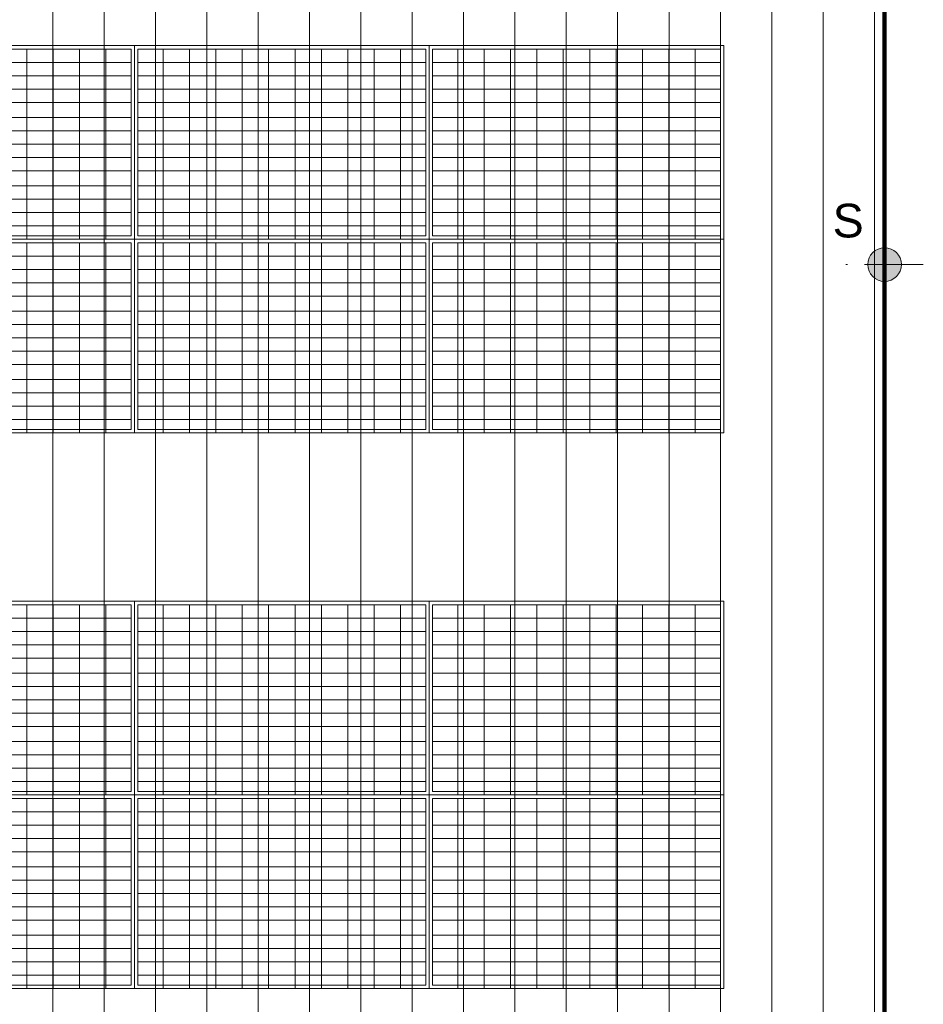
# Model space of a CAD drawing. Header units: metres. Extents: x 1308.3 to 1399.2, y -42.5 to -7.5.
# Tile 13 of 22: x 1354.9 to 1360.2, y -27.4 to -21.5. Entities that reach past the tile are written whole.
import ezdxf

# ---------------------------------------------------------------- set-up
doc = ezdxf.new("R2010")
doc.units = ezdxf.units.M
doc.linetypes.add('AUSGEZOGEN', pattern=[0])
doc.linetypes.add('STRICHPUNKT2_S5', pattern=[0.5, 0.35, -0.05, 0.05, -0.05])
for name, color, linetype, lineweight in [('XR$4$Ansicht', 1, 'AUSGEZOGEN', 50), ('XR$5$Allgemein', 4, 'AUSGEZOGEN', 13), ('XR$5$Dach', 3, 'AUSGEZOGEN', 18), ('XR$6$Text 1_10', 4, 'AUSGEZOGEN', 13), ('XR$6$Unterzug', 3, 'STRICHPUNKT2_S5', 18)]:
    doc.layers.add(name, color=color, linetype=linetype, lineweight=lineweight)
doc.styles.add('ARIAL', font='arial.ttf')

# ---------------------------------------------------------------- blocks, each defined once
blk = doc.blocks.new('COMPLEXOBJECT_58')
at = {"layer": 'XR$5$Allgemein', "color": 52, "linetype": 'AUSGEZOGEN', "lineweight": 13, "transparency": 33554687}
for p, q in [((1353.8186, -21.6896), (1353.8186, -22.0953)), ((1355.5286, -21.6896), (1353.8186, -21.6896)), ((1353.9689, -21.6896), (1353.9689, -22.0953)), ((1354.1255, -21.6896), (1354.1255, -22.0953)), ((1354.2821, -21.6896), (1354.2821, -22.0953)), ((1354.4387, -21.6896), (1354.4387, -22.0953)), ((1354.5953, -21.6896), (1354.5953, -22.0953)), ((1354.7519, -21.6896), (1354.7519, -22.0953)), ((1354.9085, -21.6896), (1354.9085, -22.0953)), ((1355.0651, -21.6896), (1355.0651, -22.0953)), ((1355.2217, -21.6896), (1355.2217, -22.0953)), ((1355.3783, -21.6896), (1355.3783, -22.0953)), ((1355.5286, -21.6896), (1355.5286, -22.0953)), ((1355.5286, -21.769), (1353.8186, -21.769)), ((1355.5286, -21.8485), (1353.8186, -21.8485)), ((1355.5286, -21.9279), (1353.8186, -21.9279)), ((1355.5286, -22.0074), (1353.8186, -22.0074)), ((1355.5286, -22.0953), (1353.8186, -22.0953)), ((1353.8186, -22.0953), (1353.8186, -22.501)), ((1355.5286, -22.0953), (1353.8186, -22.0953)), ((1353.9689, -22.0953), (1353.9689, -22.501)), ((1354.1255, -22.0953), (1354.1255, -22.501)), ((1354.2821, -22.0953), (1354.2821, -22.501)), ((1354.4387, -22.0953), (1354.4387, -22.501)), ((1354.5953, -22.0953), (1354.5953, -22.501)), ((1354.7519, -22.0953), (1354.7519, -22.501)), ((1354.9085, -22.0953), (1354.9085, -22.501)), ((1355.0651, -22.0953), (1355.0651, -22.501)), ((1355.2217, -22.0953), (1355.2217, -22.501)), ((1355.3783, -22.0953), (1355.3783, -22.501)), ((1355.5286, -22.0953), (1355.5286, -22.501)), ((1355.5286, -22.1748), (1353.8186, -22.1748)), ((1355.5286, -22.2542), (1353.8186, -22.2542)), ((1355.5286, -22.3337), (1353.8186, -22.3337)), ((1355.5286, -22.4131), (1353.8186, -22.4131)), ((1355.5286, -22.501), (1353.8186, -22.501)), ((1355.5286, -22.501), (1353.8186, -22.501)), ((1353.8186, -22.501), (1353.8186, -22.7989)), ((1353.9689, -22.501), (1353.9689, -22.8189)), ((1354.1255, -22.501), (1354.1255, -22.8189)), ((1354.2821, -22.501), (1354.2821, -22.8189)), ((1354.4387, -22.501), (1354.4387, -22.8189)), ((1354.5953, -22.501), (1354.5953, -22.8189)), ((1354.7519, -22.501), (1354.7519, -22.8189)), ((1354.9085, -22.501), (1354.9085, -22.8189)), ((1355.0651, -22.501), (1355.0651, -22.8189)), ((1355.2217, -22.501), (1355.2217, -22.8189)), ((1355.3783, -22.501), (1355.3783, -22.8189)), ((1355.5286, -22.501), (1355.5286, -22.7989)), ((1355.5286, -22.5805), (1353.8186, -22.5805)), ((1355.5286, -22.66), (1353.8186, -22.66)), ((1355.5286, -22.7394), (1353.8186, -22.7394)), ((1355.5286, -22.7989), (1353.8186, -22.7989))]:
    blk.add_line(p, q, dxfattribs=at)
at = {"layer": 'XR$5$Dach', "color": 4, "linetype": 'AUSGEZOGEN', "lineweight": 13, "transparency": 33554687}
blk.add_lwpolyline([(1353.7986, -21.6689), (1355.5486, -21.6689), (1355.5486, -22.8189), (1353.7986, -22.8189), (1353.7986, -21.6689)], close=True, dxfattribs=at)
blk = doc.blocks.new('COMPLEXOBJECT_60')
at = {"layer": 'XR$5$Allgemein', "color": 52, "linetype": 'AUSGEZOGEN', "lineweight": 13, "transparency": 33554687}
for p, q in [((1353.8186, -22.8396), (1353.8186, -23.2453)), ((1355.5286, -22.8396), (1353.8186, -22.8396)), ((1353.9689, -22.8396), (1353.9689, -23.2453)), ((1354.1255, -22.8396), (1354.1255, -23.2453)), ((1354.2821, -22.8396), (1354.2821, -23.2453)), ((1354.4387, -22.8396), (1354.4387, -23.2453)), ((1354.5953, -22.8396), (1354.5953, -23.2453)), ((1354.7519, -22.8396), (1354.7519, -23.2453)), ((1354.9085, -22.8396), (1354.9085, -23.2453)), ((1355.0651, -22.8396), (1355.0651, -23.2453)), ((1355.2217, -22.8396), (1355.2217, -23.2453)), ((1355.3783, -22.8396), (1355.3783, -23.2453)), ((1355.5286, -22.8396), (1355.5286, -23.2453)), ((1355.5286, -22.919), (1353.8186, -22.919)), ((1355.5286, -22.9985), (1353.8186, -22.9985)), ((1355.5286, -23.0779), (1353.8186, -23.0779)), ((1355.5286, -23.1574), (1353.8186, -23.1574)), ((1355.5286, -23.2453), (1353.8186, -23.2453)), ((1353.8186, -23.2453), (1353.8186, -23.651)), ((1355.5286, -23.2453), (1353.8186, -23.2453)), ((1353.9689, -23.2453), (1353.9689, -23.651)), ((1354.1255, -23.2453), (1354.1255, -23.651)), ((1354.2821, -23.2453), (1354.2821, -23.651)), ((1354.4387, -23.2453), (1354.4387, -23.651)), ((1354.5953, -23.2453), (1354.5953, -23.651)), ((1354.7519, -23.2453), (1354.7519, -23.651)), ((1354.9085, -23.2453), (1354.9085, -23.651)), ((1355.0651, -23.2453), (1355.0651, -23.651)), ((1355.2217, -23.2453), (1355.2217, -23.651)), ((1355.3783, -23.2453), (1355.3783, -23.651)), ((1355.5286, -23.2453), (1355.5286, -23.651)), ((1355.5286, -23.3248), (1353.8186, -23.3248)), ((1355.5286, -23.4042), (1353.8186, -23.4042)), ((1355.5286, -23.4837), (1353.8186, -23.4837)), ((1355.5286, -23.5631), (1353.8186, -23.5631)), ((1355.5286, -23.651), (1353.8186, -23.651)), ((1355.5286, -23.651), (1353.8186, -23.651)), ((1353.8186, -23.651), (1353.8186, -23.9489)), ((1353.9689, -23.651), (1353.9689, -23.9689)), ((1354.1255, -23.651), (1354.1255, -23.9689)), ((1354.2821, -23.651), (1354.2821, -23.9689)), ((1354.4387, -23.651), (1354.4387, -23.9689)), ((1354.5953, -23.651), (1354.5953, -23.9689)), ((1354.7519, -23.651), (1354.7519, -23.9689)), ((1354.9085, -23.651), (1354.9085, -23.9689)), ((1355.0651, -23.651), (1355.0651, -23.9689)), ((1355.2217, -23.651), (1355.2217, -23.9689)), ((1355.3783, -23.651), (1355.3783, -23.9689)), ((1355.5286, -23.651), (1355.5286, -23.9489)), ((1355.5286, -23.7305), (1353.8186, -23.7305)), ((1355.5286, -23.81), (1353.8186, -23.81)), ((1355.5286, -23.8894), (1353.8186, -23.8894)), ((1355.5286, -23.9489), (1353.8186, -23.9489))]:
    blk.add_line(p, q, dxfattribs=at)
at = {"layer": 'XR$5$Dach', "color": 4, "linetype": 'AUSGEZOGEN', "lineweight": 13, "transparency": 33554687}
blk.add_lwpolyline([(1353.7986, -22.8189), (1355.5486, -22.8189), (1355.5486, -23.9689), (1353.7986, -23.9689), (1353.7986, -22.8189)], close=True, dxfattribs=at)
blk = doc.blocks.new('COMPLEXOBJECT_61')
at = {"layer": 'XR$5$Allgemein', "color": 52, "linetype": 'AUSGEZOGEN', "lineweight": 13, "transparency": 33554687}
for p, q in [((1355.5686, -21.6896), (1355.5686, -22.0953)), ((1357.2786, -21.6896), (1355.5686, -21.6896)), ((1355.7189, -21.6896), (1355.7189, -22.0953)), ((1355.8755, -21.6896), (1355.8755, -22.0953)), ((1356.0321, -21.6896), (1356.0321, -22.0953)), ((1356.1887, -21.6896), (1356.1887, -22.0953)), ((1356.3453, -21.6896), (1356.3453, -22.0953)), ((1356.5019, -21.6896), (1356.5019, -22.0953)), ((1356.6585, -21.6896), (1356.6585, -22.0953)), ((1356.8151, -21.6896), (1356.8151, -22.0953)), ((1356.9717, -21.6896), (1356.9717, -22.0953)), ((1357.1283, -21.6896), (1357.1283, -22.0953)), ((1357.2786, -21.6896), (1357.2786, -22.0953)), ((1357.2786, -21.769), (1355.5686, -21.769)), ((1357.2786, -21.8485), (1355.5686, -21.8485)), ((1357.2786, -21.9279), (1355.5686, -21.9279)), ((1357.2786, -22.0074), (1355.5686, -22.0074)), ((1357.2786, -22.0953), (1355.5686, -22.0953)), ((1355.5686, -22.0953), (1355.5686, -22.501)), ((1357.2786, -22.0953), (1355.5686, -22.0953)), ((1355.7189, -22.0953), (1355.7189, -22.501)), ((1355.8755, -22.0953), (1355.8755, -22.501)), ((1356.0321, -22.0953), (1356.0321, -22.501)), ((1356.1887, -22.0953), (1356.1887, -22.501)), ((1356.3453, -22.0953), (1356.3453, -22.501)), ((1356.5019, -22.0953), (1356.5019, -22.501)), ((1356.6585, -22.0953), (1356.6585, -22.501)), ((1356.8151, -22.0953), (1356.8151, -22.501)), ((1356.9717, -22.0953), (1356.9717, -22.501)), ((1357.1283, -22.0953), (1357.1283, -22.501)), ((1357.2786, -22.0953), (1357.2786, -22.501)), ((1357.2786, -22.1748), (1355.5686, -22.1748)), ((1357.2786, -22.2542), (1355.5686, -22.2542)), ((1357.2786, -22.3337), (1355.5686, -22.3337)), ((1357.2786, -22.4131), (1355.5686, -22.4131)), ((1357.2786, -22.501), (1355.5686, -22.501)), ((1357.2786, -22.501), (1355.5686, -22.501)), ((1355.5686, -22.501), (1355.5686, -22.7989)), ((1355.7189, -22.501), (1355.7189, -22.8189)), ((1355.8755, -22.501), (1355.8755, -22.8189)), ((1356.0321, -22.501), (1356.0321, -22.8189)), ((1356.1887, -22.501), (1356.1887, -22.8189)), ((1356.3453, -22.501), (1356.3453, -22.8189)), ((1356.5019, -22.501), (1356.5019, -22.8189)), ((1356.6585, -22.501), (1356.6585, -22.8189)), ((1356.8151, -22.501), (1356.8151, -22.8189)), ((1356.9717, -22.501), (1356.9717, -22.8189)), ((1357.1283, -22.501), (1357.1283, -22.8189)), ((1357.2786, -22.501), (1357.2786, -22.7989)), ((1357.2786, -22.5805), (1355.5686, -22.5805)), ((1357.2786, -22.66), (1355.5686, -22.66)), ((1357.2786, -22.7394), (1355.5686, -22.7394)), ((1357.2786, -22.7989), (1355.5686, -22.7989))]:
    blk.add_line(p, q, dxfattribs=at)
at = {"layer": 'XR$5$Dach', "color": 4, "linetype": 'AUSGEZOGEN', "lineweight": 13, "transparency": 33554687}
blk.add_lwpolyline([(1355.5486, -21.6689), (1357.2986, -21.6689), (1357.2986, -22.8189), (1355.5486, -22.8189), (1355.5486, -21.6689)], close=True, dxfattribs=at)
blk = doc.blocks.new('COMPLEXOBJECT_62')
at = {"layer": 'XR$5$Allgemein', "color": 52, "linetype": 'AUSGEZOGEN', "lineweight": 13, "transparency": 33554687}
for p, q in [((1355.5686, -22.8396), (1355.5686, -23.2453)), ((1357.2786, -22.8396), (1355.5686, -22.8396)), ((1355.7189, -22.8396), (1355.7189, -23.2453)), ((1355.8755, -22.8396), (1355.8755, -23.2453)), ((1356.0321, -22.8396), (1356.0321, -23.2453)), ((1356.1887, -22.8396), (1356.1887, -23.2453)), ((1356.3453, -22.8396), (1356.3453, -23.2453)), ((1356.5019, -22.8396), (1356.5019, -23.2453)), ((1356.6585, -22.8396), (1356.6585, -23.2453)), ((1356.8151, -22.8396), (1356.8151, -23.2453)), ((1356.9717, -22.8396), (1356.9717, -23.2453)), ((1357.1283, -22.8396), (1357.1283, -23.2453)), ((1357.2786, -22.8396), (1357.2786, -23.2453)), ((1357.2786, -22.919), (1355.5686, -22.919)), ((1357.2786, -22.9985), (1355.5686, -22.9985)), ((1357.2786, -23.0779), (1355.5686, -23.0779)), ((1357.2786, -23.1574), (1355.5686, -23.1574)), ((1357.2786, -23.2453), (1355.5686, -23.2453)), ((1355.5686, -23.2453), (1355.5686, -23.651)), ((1357.2786, -23.2453), (1355.5686, -23.2453)), ((1355.7189, -23.2453), (1355.7189, -23.651)), ((1355.8755, -23.2453), (1355.8755, -23.651)), ((1356.0321, -23.2453), (1356.0321, -23.651)), ((1356.1887, -23.2453), (1356.1887, -23.651)), ((1356.3453, -23.2453), (1356.3453, -23.651)), ((1356.5019, -23.2453), (1356.5019, -23.651)), ((1356.6585, -23.2453), (1356.6585, -23.651)), ((1356.8151, -23.2453), (1356.8151, -23.651)), ((1356.9717, -23.2453), (1356.9717, -23.651)), ((1357.1283, -23.2453), (1357.1283, -23.651)), ((1357.2786, -23.2453), (1357.2786, -23.651)), ((1357.2786, -23.3248), (1355.5686, -23.3248)), ((1357.2786, -23.4042), (1355.5686, -23.4042)), ((1357.2786, -23.4837), (1355.5686, -23.4837)), ((1357.2786, -23.5631), (1355.5686, -23.5631)), ((1357.2786, -23.651), (1355.5686, -23.651)), ((1357.2786, -23.651), (1355.5686, -23.651)), ((1355.5686, -23.651), (1355.5686, -23.9489)), ((1355.7189, -23.651), (1355.7189, -23.9689)), ((1355.8755, -23.651), (1355.8755, -23.9689)), ((1356.0321, -23.651), (1356.0321, -23.9689)), ((1356.1887, -23.651), (1356.1887, -23.9689)), ((1356.3453, -23.651), (1356.3453, -23.9689)), ((1356.5019, -23.651), (1356.5019, -23.9689)), ((1356.6585, -23.651), (1356.6585, -23.9689)), ((1356.8151, -23.651), (1356.8151, -23.9689)), ((1356.9717, -23.651), (1356.9717, -23.9689)), ((1357.1283, -23.651), (1357.1283, -23.9689)), ((1357.2786, -23.651), (1357.2786, -23.9489)), ((1357.2786, -23.7305), (1355.5686, -23.7305)), ((1357.2786, -23.81), (1355.5686, -23.81)), ((1357.2786, -23.8894), (1355.5686, -23.8894)), ((1357.2786, -23.9489), (1355.5686, -23.9489))]:
    blk.add_line(p, q, dxfattribs=at)
at = {"layer": 'XR$5$Dach', "color": 4, "linetype": 'AUSGEZOGEN', "lineweight": 13, "transparency": 33554687}
blk.add_lwpolyline([(1355.5486, -22.8189), (1357.2986, -22.8189), (1357.2986, -23.9689), (1355.5486, -23.9689), (1355.5486, -22.8189)], close=True, dxfattribs=at)
blk = doc.blocks.new('COMPLEXOBJECT_63')
at = {"layer": 'XR$5$Allgemein', "color": 52, "linetype": 'AUSGEZOGEN', "lineweight": 13, "transparency": 33554687}
for p, q in [((1357.3186, -22.8396), (1357.3186, -23.2453)), ((1359.0286, -22.8396), (1357.3186, -22.8396)), ((1357.4689, -22.8396), (1357.4689, -23.2453)), ((1357.6255, -22.8396), (1357.6255, -23.2453)), ((1357.7821, -22.8396), (1357.7821, -23.2453)), ((1357.9387, -22.8396), (1357.9387, -23.2453)), ((1358.0953, -22.8396), (1358.0953, -23.2453)), ((1358.2519, -22.8396), (1358.2519, -23.2453)), ((1358.4085, -22.8396), (1358.4085, -23.2453)), ((1358.5651, -22.8396), (1358.5651, -23.2453)), ((1358.7217, -22.8396), (1358.7217, -23.2453)), ((1358.8783, -22.8396), (1358.8783, -23.2453)), ((1359.0286, -22.8396), (1359.0286, -23.2453)), ((1359.0286, -22.919), (1357.3186, -22.919)), ((1359.0286, -22.9985), (1357.3186, -22.9985)), ((1359.0286, -23.0779), (1357.3186, -23.0779)), ((1359.0286, -23.1574), (1357.3186, -23.1574)), ((1359.0286, -23.2453), (1357.3186, -23.2453)), ((1357.3186, -23.2453), (1357.3186, -23.651)), ((1359.0286, -23.2453), (1357.3186, -23.2453)), ((1357.4689, -23.2453), (1357.4689, -23.651)), ((1357.6255, -23.2453), (1357.6255, -23.651)), ((1357.7821, -23.2453), (1357.7821, -23.651)), ((1357.9387, -23.2453), (1357.9387, -23.651)), ((1358.0953, -23.2453), (1358.0953, -23.651)), ((1358.2519, -23.2453), (1358.2519, -23.651)), ((1358.4085, -23.2453), (1358.4085, -23.651)), ((1358.5651, -23.2453), (1358.5651, -23.651)), ((1358.7217, -23.2453), (1358.7217, -23.651)), ((1358.8783, -23.2453), (1358.8783, -23.651)), ((1359.0286, -23.2453), (1359.0286, -23.651)), ((1359.0286, -23.3248), (1357.3186, -23.3248)), ((1359.0286, -23.4042), (1357.3186, -23.4042)), ((1359.0286, -23.4837), (1357.3186, -23.4837)), ((1359.0286, -23.5631), (1357.3186, -23.5631)), ((1359.0286, -23.651), (1357.3186, -23.651)), ((1359.0286, -23.651), (1357.3186, -23.651)), ((1357.3186, -23.651), (1357.3186, -23.9489)), ((1357.4689, -23.651), (1357.4689, -23.9689)), ((1357.6255, -23.651), (1357.6255, -23.9689)), ((1357.7821, -23.651), (1357.7821, -23.9689)), ((1357.9387, -23.651), (1357.9387, -23.9689)), ((1358.0953, -23.651), (1358.0953, -23.9689)), ((1358.2519, -23.651), (1358.2519, -23.9689)), ((1358.4085, -23.651), (1358.4085, -23.9689)), ((1358.5651, -23.651), (1358.5651, -23.9689)), ((1358.7217, -23.651), (1358.7217, -23.9689)), ((1358.8783, -23.651), (1358.8783, -23.9689)), ((1359.0286, -23.651), (1359.0286, -23.9489)), ((1359.0286, -23.7305), (1357.3186, -23.7305)), ((1359.0286, -23.81), (1357.3186, -23.81)), ((1359.0286, -23.8894), (1357.3186, -23.8894)), ((1359.0286, -23.9489), (1357.3186, -23.9489))]:
    blk.add_line(p, q, dxfattribs=at)
at = {"layer": 'XR$5$Dach', "color": 4, "linetype": 'AUSGEZOGEN', "lineweight": 13, "transparency": 33554687}
blk.add_lwpolyline([(1357.2986, -22.8189), (1359.0486, -22.8189), (1359.0486, -23.9689), (1357.2986, -23.9689), (1357.2986, -22.8189)], close=True, dxfattribs=at)
blk = doc.blocks.new('COMPLEXOBJECT_64')
at = {"layer": 'XR$5$Allgemein', "color": 52, "linetype": 'AUSGEZOGEN', "lineweight": 13, "transparency": 33554687}
for p, q in [((1357.3186, -21.6896), (1357.3186, -22.0953)), ((1359.0286, -21.6896), (1357.3186, -21.6896)), ((1357.4689, -21.6896), (1357.4689, -22.0953)), ((1357.6255, -21.6896), (1357.6255, -22.0953)), ((1357.7821, -21.6896), (1357.7821, -22.0953)), ((1357.9387, -21.6896), (1357.9387, -22.0953)), ((1358.0953, -21.6896), (1358.0953, -22.0953)), ((1358.2519, -21.6896), (1358.2519, -22.0953)), ((1358.4085, -21.6896), (1358.4085, -22.0953)), ((1358.5651, -21.6896), (1358.5651, -22.0953)), ((1358.7217, -21.6896), (1358.7217, -22.0953)), ((1358.8783, -21.6896), (1358.8783, -22.0953)), ((1359.0286, -21.6896), (1359.0286, -22.0953)), ((1359.0286, -21.769), (1357.3186, -21.769)), ((1359.0286, -21.8485), (1357.3186, -21.8485)), ((1359.0286, -21.9279), (1357.3186, -21.9279)), ((1359.0286, -22.0074), (1357.3186, -22.0074)), ((1359.0286, -22.0953), (1357.3186, -22.0953)), ((1357.3186, -22.0953), (1357.3186, -22.501)), ((1359.0286, -22.0953), (1357.3186, -22.0953)), ((1357.4689, -22.0953), (1357.4689, -22.501)), ((1357.6255, -22.0953), (1357.6255, -22.501)), ((1357.7821, -22.0953), (1357.7821, -22.501)), ((1357.9387, -22.0953), (1357.9387, -22.501)), ((1358.0953, -22.0953), (1358.0953, -22.501)), ((1358.2519, -22.0953), (1358.2519, -22.501)), ((1358.4085, -22.0953), (1358.4085, -22.501)), ((1358.5651, -22.0953), (1358.5651, -22.501)), ((1358.7217, -22.0953), (1358.7217, -22.501)), ((1358.8783, -22.0953), (1358.8783, -22.501)), ((1359.0286, -22.0953), (1359.0286, -22.501)), ((1359.0286, -22.1748), (1357.3186, -22.1748)), ((1359.0286, -22.2542), (1357.3186, -22.2542)), ((1359.0286, -22.3337), (1357.3186, -22.3337)), ((1359.0286, -22.4131), (1357.3186, -22.4131)), ((1359.0286, -22.501), (1357.3186, -22.501)), ((1359.0286, -22.501), (1357.3186, -22.501)), ((1357.3186, -22.501), (1357.3186, -22.7989)), ((1357.4689, -22.501), (1357.4689, -22.8189)), ((1357.6255, -22.501), (1357.6255, -22.8189)), ((1357.7821, -22.501), (1357.7821, -22.8189)), ((1357.9387, -22.501), (1357.9387, -22.8189)), ((1358.0953, -22.501), (1358.0953, -22.8189)), ((1358.2519, -22.501), (1358.2519, -22.8189)), ((1358.4085, -22.501), (1358.4085, -22.8189)), ((1358.5651, -22.501), (1358.5651, -22.8189)), ((1358.7217, -22.501), (1358.7217, -22.8189)), ((1358.8783, -22.501), (1358.8783, -22.8189)), ((1359.0286, -22.501), (1359.0286, -22.7989)), ((1359.0286, -22.5805), (1357.3186, -22.5805)), ((1359.0286, -22.66), (1357.3186, -22.66)), ((1359.0286, -22.7394), (1357.3186, -22.7394)), ((1359.0286, -22.7989), (1357.3186, -22.7989))]:
    blk.add_line(p, q, dxfattribs=at)
at = {"layer": 'XR$5$Dach', "color": 4, "linetype": 'AUSGEZOGEN', "lineweight": 13, "transparency": 33554687}
blk.add_lwpolyline([(1357.2986, -21.6689), (1359.0486, -21.6689), (1359.0486, -22.8189), (1357.2986, -22.8189), (1357.2986, -21.6689)], close=True, dxfattribs=at)
blk = doc.blocks.new('COMPLEXOBJECT_74')
at = {"layer": 'XR$5$Allgemein', "color": 35, "linetype": 'AUSGEZOGEN', "lineweight": 13, "transparency": 33554687}
for p, q in [((1353.8186, -24.9896), (1353.8186, -25.3953)), ((1355.5286, -24.9896), (1353.8186, -24.9896)), ((1353.9689, -24.9896), (1353.9689, -25.3953)), ((1354.1255, -24.9896), (1354.1255, -25.3953)), ((1354.2821, -24.9896), (1354.2821, -25.3953)), ((1354.4387, -24.9896), (1354.4387, -25.3953)), ((1354.5953, -24.9896), (1354.5953, -25.3953)), ((1354.7519, -24.9896), (1354.7519, -25.3953)), ((1354.9085, -24.9896), (1354.9085, -25.3953)), ((1355.0651, -24.9896), (1355.0651, -25.3953)), ((1355.2217, -24.9896), (1355.2217, -25.3953)), ((1355.3783, -24.9896), (1355.3783, -25.3953)), ((1355.5286, -24.9896), (1355.5286, -25.3953)), ((1355.5286, -25.069), (1353.8186, -25.069)), ((1355.5286, -25.1485), (1353.8186, -25.1485)), ((1355.5286, -25.2279), (1353.8186, -25.2279)), ((1355.5286, -25.3074), (1353.8186, -25.3074)), ((1355.5286, -25.3953), (1353.8186, -25.3953)), ((1353.8186, -25.3953), (1353.8186, -25.801)), ((1355.5286, -25.3953), (1353.8186, -25.3953)), ((1353.9689, -25.3953), (1353.9689, -25.801)), ((1354.1255, -25.3953), (1354.1255, -25.801)), ((1354.2821, -25.3953), (1354.2821, -25.801)), ((1354.4387, -25.3953), (1354.4387, -25.801)), ((1354.5953, -25.3953), (1354.5953, -25.801)), ((1354.7519, -25.3953), (1354.7519, -25.801)), ((1354.9085, -25.3953), (1354.9085, -25.801)), ((1355.0651, -25.3953), (1355.0651, -25.801)), ((1355.2217, -25.3953), (1355.2217, -25.801)), ((1355.3783, -25.3953), (1355.3783, -25.801)), ((1355.5286, -25.3953), (1355.5286, -25.801)), ((1355.5286, -25.4748), (1353.8186, -25.4748)), ((1355.5286, -25.5542), (1353.8186, -25.5542)), ((1355.5286, -25.6337), (1353.8186, -25.6337)), ((1355.5286, -25.7131), (1353.8186, -25.7131)), ((1355.5286, -25.801), (1353.8186, -25.801)), ((1355.5286, -25.801), (1353.8186, -25.801)), ((1353.8186, -25.801), (1353.8186, -26.0989)), ((1353.9689, -25.801), (1353.9689, -26.1189)), ((1354.1255, -25.801), (1354.1255, -26.1189)), ((1354.2821, -25.801), (1354.2821, -26.1189)), ((1354.4387, -25.801), (1354.4387, -26.1189)), ((1354.5953, -25.801), (1354.5953, -26.1189)), ((1354.7519, -25.801), (1354.7519, -26.1189)), ((1354.9085, -25.801), (1354.9085, -26.1189)), ((1355.0651, -25.801), (1355.0651, -26.1189)), ((1355.2217, -25.801), (1355.2217, -26.1189)), ((1355.3783, -25.801), (1355.3783, -26.1189)), ((1355.5286, -25.801), (1355.5286, -26.0989)), ((1355.5286, -25.8805), (1353.8186, -25.8805)), ((1355.5286, -25.96), (1353.8186, -25.96)), ((1355.5286, -26.0394), (1353.8186, -26.0394)), ((1355.5286, -26.0989), (1353.8186, -26.0989))]:
    blk.add_line(p, q, dxfattribs=at)
blk.add_lwpolyline([(1353.7986, -24.9689), (1355.5486, -24.9689), (1355.5486, -26.1189), (1353.7986, -26.1189), (1353.7986, -24.9689)], close=True, dxfattribs=at)
blk = doc.blocks.new('COMPLEXOBJECT_76')
at = {"layer": 'XR$5$Allgemein', "color": 35, "linetype": 'AUSGEZOGEN', "lineweight": 13, "transparency": 33554687}
for p, q in [((1353.8186, -26.1396), (1353.8186, -26.5453)), ((1355.5286, -26.1396), (1353.8186, -26.1396)), ((1353.9689, -26.1396), (1353.9689, -26.5453)), ((1354.1255, -26.1396), (1354.1255, -26.5453)), ((1354.2821, -26.1396), (1354.2821, -26.5453)), ((1354.4387, -26.1396), (1354.4387, -26.5453)), ((1354.5953, -26.1396), (1354.5953, -26.5453)), ((1354.7519, -26.1396), (1354.7519, -26.5453)), ((1354.9085, -26.1396), (1354.9085, -26.5453)), ((1355.0651, -26.1396), (1355.0651, -26.5453)), ((1355.2217, -26.1396), (1355.2217, -26.5453)), ((1355.3783, -26.1396), (1355.3783, -26.5453)), ((1355.5286, -26.1396), (1355.5286, -26.5453)), ((1355.5286, -26.219), (1353.8186, -26.219)), ((1355.5286, -26.2985), (1353.8186, -26.2985)), ((1355.5286, -26.3779), (1353.8186, -26.3779)), ((1355.5286, -26.4574), (1353.8186, -26.4574)), ((1355.5286, -26.5453), (1353.8186, -26.5453)), ((1353.8186, -26.5453), (1353.8186, -26.951)), ((1355.5286, -26.5453), (1353.8186, -26.5453)), ((1353.9689, -26.5453), (1353.9689, -26.951)), ((1354.1255, -26.5453), (1354.1255, -26.951)), ((1354.2821, -26.5453), (1354.2821, -26.951)), ((1354.4387, -26.5453), (1354.4387, -26.951)), ((1354.5953, -26.5453), (1354.5953, -26.951)), ((1354.7519, -26.5453), (1354.7519, -26.951)), ((1354.9085, -26.5453), (1354.9085, -26.951)), ((1355.0651, -26.5453), (1355.0651, -26.951)), ((1355.2217, -26.5453), (1355.2217, -26.951)), ((1355.3783, -26.5453), (1355.3783, -26.951)), ((1355.5286, -26.5453), (1355.5286, -26.951)), ((1355.5286, -26.6248), (1353.8186, -26.6248)), ((1355.5286, -26.7042), (1353.8186, -26.7042)), ((1355.5286, -26.7837), (1353.8186, -26.7837)), ((1355.5286, -26.8631), (1353.8186, -26.8631)), ((1355.5286, -26.951), (1353.8186, -26.951)), ((1355.5286, -26.951), (1353.8186, -26.951)), ((1353.8186, -26.951), (1353.8186, -27.2489)), ((1353.9689, -26.951), (1353.9689, -27.2689)), ((1354.1255, -26.951), (1354.1255, -27.2689)), ((1354.2821, -26.951), (1354.2821, -27.2689)), ((1354.4387, -26.951), (1354.4387, -27.2689)), ((1354.5953, -26.951), (1354.5953, -27.2689)), ((1354.7519, -26.951), (1354.7519, -27.2689)), ((1354.9085, -26.951), (1354.9085, -27.2689)), ((1355.0651, -26.951), (1355.0651, -27.2689)), ((1355.2217, -26.951), (1355.2217, -27.2689)), ((1355.3783, -26.951), (1355.3783, -27.2689)), ((1355.5286, -26.951), (1355.5286, -27.2489)), ((1355.5286, -27.0305), (1353.8186, -27.0305)), ((1355.5286, -27.11), (1353.8186, -27.11)), ((1355.5286, -27.1894), (1353.8186, -27.1894)), ((1355.5286, -27.2489), (1353.8186, -27.2489))]:
    blk.add_line(p, q, dxfattribs=at)
blk.add_lwpolyline([(1353.7986, -26.1189), (1355.5486, -26.1189), (1355.5486, -27.2689), (1353.7986, -27.2689), (1353.7986, -26.1189)], close=True, dxfattribs=at)
blk = doc.blocks.new('COMPLEXOBJECT_77')
at = {"layer": 'XR$5$Allgemein', "color": 35, "linetype": 'AUSGEZOGEN', "lineweight": 13, "transparency": 33554687}
for p, q in [((1355.5686, -24.9896), (1355.5686, -25.3953)), ((1357.2786, -24.9896), (1355.5686, -24.9896)), ((1355.7189, -24.9896), (1355.7189, -25.3953)), ((1355.8755, -24.9896), (1355.8755, -25.3953)), ((1356.0321, -24.9896), (1356.0321, -25.3953)), ((1356.1887, -24.9896), (1356.1887, -25.3953)), ((1356.3453, -24.9896), (1356.3453, -25.3953)), ((1356.5019, -24.9896), (1356.5019, -25.3953)), ((1356.6585, -24.9896), (1356.6585, -25.3953)), ((1356.8151, -24.9896), (1356.8151, -25.3953)), ((1356.9717, -24.9896), (1356.9717, -25.3953)), ((1357.1283, -24.9896), (1357.1283, -25.3953)), ((1357.2786, -24.9896), (1357.2786, -25.3953)), ((1357.2786, -25.069), (1355.5686, -25.069)), ((1357.2786, -25.1485), (1355.5686, -25.1485)), ((1357.2786, -25.2279), (1355.5686, -25.2279)), ((1357.2786, -25.3074), (1355.5686, -25.3074)), ((1357.2786, -25.3953), (1355.5686, -25.3953)), ((1355.5686, -25.3953), (1355.5686, -25.801)), ((1357.2786, -25.3953), (1355.5686, -25.3953)), ((1355.7189, -25.3953), (1355.7189, -25.801)), ((1355.8755, -25.3953), (1355.8755, -25.801)), ((1356.0321, -25.3953), (1356.0321, -25.801)), ((1356.1887, -25.3953), (1356.1887, -25.801)), ((1356.3453, -25.3953), (1356.3453, -25.801)), ((1356.5019, -25.3953), (1356.5019, -25.801)), ((1356.6585, -25.3953), (1356.6585, -25.801)), ((1356.8151, -25.3953), (1356.8151, -25.801)), ((1356.9717, -25.3953), (1356.9717, -25.801)), ((1357.1283, -25.3953), (1357.1283, -25.801)), ((1357.2786, -25.3953), (1357.2786, -25.801)), ((1357.2786, -25.4748), (1355.5686, -25.4748)), ((1357.2786, -25.5542), (1355.5686, -25.5542)), ((1357.2786, -25.6337), (1355.5686, -25.6337)), ((1357.2786, -25.7131), (1355.5686, -25.7131)), ((1357.2786, -25.801), (1355.5686, -25.801)), ((1357.2786, -25.801), (1355.5686, -25.801)), ((1355.5686, -25.801), (1355.5686, -26.0989)), ((1355.7189, -25.801), (1355.7189, -26.1189)), ((1355.8755, -25.801), (1355.8755, -26.1189)), ((1356.0321, -25.801), (1356.0321, -26.1189)), ((1356.1887, -25.801), (1356.1887, -26.1189)), ((1356.3453, -25.801), (1356.3453, -26.1189)), ((1356.5019, -25.801), (1356.5019, -26.1189)), ((1356.6585, -25.801), (1356.6585, -26.1189)), ((1356.8151, -25.801), (1356.8151, -26.1189)), ((1356.9717, -25.801), (1356.9717, -26.1189)), ((1357.1283, -25.801), (1357.1283, -26.1189)), ((1357.2786, -25.801), (1357.2786, -26.0989)), ((1357.2786, -25.8805), (1355.5686, -25.8805)), ((1357.2786, -25.96), (1355.5686, -25.96)), ((1357.2786, -26.0394), (1355.5686, -26.0394)), ((1357.2786, -26.0989), (1355.5686, -26.0989))]:
    blk.add_line(p, q, dxfattribs=at)
blk.add_lwpolyline([(1355.5486, -24.9689), (1357.2986, -24.9689), (1357.2986, -26.1189), (1355.5486, -26.1189), (1355.5486, -24.9689)], close=True, dxfattribs=at)
blk = doc.blocks.new('COMPLEXOBJECT_78')
at = {"layer": 'XR$5$Allgemein', "color": 35, "linetype": 'AUSGEZOGEN', "lineweight": 13, "transparency": 33554687}
for p, q in [((1355.5686, -26.1396), (1355.5686, -26.5453)), ((1357.2786, -26.1396), (1355.5686, -26.1396)), ((1355.7189, -26.1396), (1355.7189, -26.5453)), ((1355.8755, -26.1396), (1355.8755, -26.5453)), ((1356.0321, -26.1396), (1356.0321, -26.5453)), ((1356.1887, -26.1396), (1356.1887, -26.5453)), ((1356.3453, -26.1396), (1356.3453, -26.5453)), ((1356.5019, -26.1396), (1356.5019, -26.5453)), ((1356.6585, -26.1396), (1356.6585, -26.5453)), ((1356.8151, -26.1396), (1356.8151, -26.5453)), ((1356.9717, -26.1396), (1356.9717, -26.5453)), ((1357.1283, -26.1396), (1357.1283, -26.5453)), ((1357.2786, -26.1396), (1357.2786, -26.5453)), ((1357.2786, -26.219), (1355.5686, -26.219)), ((1357.2786, -26.2985), (1355.5686, -26.2985)), ((1357.2786, -26.3779), (1355.5686, -26.3779)), ((1357.2786, -26.4574), (1355.5686, -26.4574)), ((1357.2786, -26.5453), (1355.5686, -26.5453)), ((1355.5686, -26.5453), (1355.5686, -26.951)), ((1357.2786, -26.5453), (1355.5686, -26.5453)), ((1355.7189, -26.5453), (1355.7189, -26.951)), ((1355.8755, -26.5453), (1355.8755, -26.951)), ((1356.0321, -26.5453), (1356.0321, -26.951)), ((1356.1887, -26.5453), (1356.1887, -26.951)), ((1356.3453, -26.5453), (1356.3453, -26.951)), ((1356.5019, -26.5453), (1356.5019, -26.951)), ((1356.6585, -26.5453), (1356.6585, -26.951)), ((1356.8151, -26.5453), (1356.8151, -26.951)), ((1356.9717, -26.5453), (1356.9717, -26.951)), ((1357.1283, -26.5453), (1357.1283, -26.951)), ((1357.2786, -26.5453), (1357.2786, -26.951)), ((1357.2786, -26.6248), (1355.5686, -26.6248)), ((1357.2786, -26.7042), (1355.5686, -26.7042)), ((1357.2786, -26.7837), (1355.5686, -26.7837)), ((1357.2786, -26.8631), (1355.5686, -26.8631)), ((1357.2786, -26.951), (1355.5686, -26.951)), ((1357.2786, -26.951), (1355.5686, -26.951)), ((1355.5686, -26.951), (1355.5686, -27.2489)), ((1355.7189, -26.951), (1355.7189, -27.2689)), ((1355.8755, -26.951), (1355.8755, -27.2689)), ((1356.0321, -26.951), (1356.0321, -27.2689)), ((1356.1887, -26.951), (1356.1887, -27.2689)), ((1356.3453, -26.951), (1356.3453, -27.2689)), ((1356.5019, -26.951), (1356.5019, -27.2689)), ((1356.6585, -26.951), (1356.6585, -27.2689)), ((1356.8151, -26.951), (1356.8151, -27.2689)), ((1356.9717, -26.951), (1356.9717, -27.2689)), ((1357.1283, -26.951), (1357.1283, -27.2689)), ((1357.2786, -26.951), (1357.2786, -27.2489)), ((1357.2786, -27.0305), (1355.5686, -27.0305)), ((1357.2786, -27.11), (1355.5686, -27.11)), ((1357.2786, -27.1894), (1355.5686, -27.1894)), ((1357.2786, -27.2489), (1355.5686, -27.2489))]:
    blk.add_line(p, q, dxfattribs=at)
blk.add_lwpolyline([(1355.5486, -26.1189), (1357.2986, -26.1189), (1357.2986, -27.2689), (1355.5486, -27.2689), (1355.5486, -26.1189)], close=True, dxfattribs=at)
blk = doc.blocks.new('COMPLEXOBJECT_79')
at = {"layer": 'XR$5$Allgemein', "color": 35, "linetype": 'AUSGEZOGEN', "lineweight": 13, "transparency": 33554687}
for p, q in [((1357.3186, -26.1396), (1357.3186, -26.5453)), ((1359.0286, -26.1396), (1357.3186, -26.1396)), ((1357.4689, -26.1396), (1357.4689, -26.5453)), ((1357.6255, -26.1396), (1357.6255, -26.5453)), ((1357.7821, -26.1396), (1357.7821, -26.5453)), ((1357.9387, -26.1396), (1357.9387, -26.5453)), ((1358.0953, -26.1396), (1358.0953, -26.5453)), ((1358.2519, -26.1396), (1358.2519, -26.5453)), ((1358.4085, -26.1396), (1358.4085, -26.5453)), ((1358.5651, -26.1396), (1358.5651, -26.5453)), ((1358.7217, -26.1396), (1358.7217, -26.5453)), ((1358.8783, -26.1396), (1358.8783, -26.5453)), ((1359.0286, -26.1396), (1359.0286, -26.5453)), ((1359.0286, -26.219), (1357.3186, -26.219)), ((1359.0286, -26.2985), (1357.3186, -26.2985)), ((1359.0286, -26.3779), (1357.3186, -26.3779)), ((1359.0286, -26.4574), (1357.3186, -26.4574)), ((1359.0286, -26.5453), (1357.3186, -26.5453)), ((1357.3186, -26.5453), (1357.3186, -26.951)), ((1359.0286, -26.5453), (1357.3186, -26.5453)), ((1357.4689, -26.5453), (1357.4689, -26.951)), ((1357.6255, -26.5453), (1357.6255, -26.951)), ((1357.7821, -26.5453), (1357.7821, -26.951)), ((1357.9387, -26.5453), (1357.9387, -26.951)), ((1358.0953, -26.5453), (1358.0953, -26.951)), ((1358.2519, -26.5453), (1358.2519, -26.951)), ((1358.4085, -26.5453), (1358.4085, -26.951)), ((1358.5651, -26.5453), (1358.5651, -26.951)), ((1358.7217, -26.5453), (1358.7217, -26.951)), ((1358.8783, -26.5453), (1358.8783, -26.951)), ((1359.0286, -26.5453), (1359.0286, -26.951)), ((1359.0286, -26.6248), (1357.3186, -26.6248)), ((1359.0286, -26.7042), (1357.3186, -26.7042)), ((1359.0286, -26.7837), (1357.3186, -26.7837)), ((1359.0286, -26.8631), (1357.3186, -26.8631)), ((1359.0286, -26.951), (1357.3186, -26.951)), ((1359.0286, -26.951), (1357.3186, -26.951)), ((1357.3186, -26.951), (1357.3186, -27.2489)), ((1357.4689, -26.951), (1357.4689, -27.2689)), ((1357.6255, -26.951), (1357.6255, -27.2689)), ((1357.7821, -26.951), (1357.7821, -27.2689)), ((1357.9387, -26.951), (1357.9387, -27.2689)), ((1358.0953, -26.951), (1358.0953, -27.2689)), ((1358.2519, -26.951), (1358.2519, -27.2689)), ((1358.4085, -26.951), (1358.4085, -27.2689)), ((1358.5651, -26.951), (1358.5651, -27.2689)), ((1358.7217, -26.951), (1358.7217, -27.2689)), ((1358.8783, -26.951), (1358.8783, -27.2689)), ((1359.0286, -26.951), (1359.0286, -27.2489)), ((1359.0286, -27.0305), (1357.3186, -27.0305)), ((1359.0286, -27.11), (1357.3186, -27.11)), ((1359.0286, -27.1894), (1357.3186, -27.1894)), ((1359.0286, -27.2489), (1357.3186, -27.2489))]:
    blk.add_line(p, q, dxfattribs=at)
blk.add_lwpolyline([(1357.2986, -26.1189), (1359.0486, -26.1189), (1359.0486, -27.2689), (1357.2986, -27.2689), (1357.2986, -26.1189)], close=True, dxfattribs=at)
blk = doc.blocks.new('COMPLEXOBJECT_80')
at = {"layer": 'XR$5$Allgemein', "color": 35, "linetype": 'AUSGEZOGEN', "lineweight": 13, "transparency": 33554687}
for p, q in [((1357.3186, -24.9896), (1357.3186, -25.3953)), ((1359.0286, -24.9896), (1357.3186, -24.9896)), ((1357.4689, -24.9896), (1357.4689, -25.3953)), ((1357.6255, -24.9896), (1357.6255, -25.3953)), ((1357.7821, -24.9896), (1357.7821, -25.3953)), ((1357.9387, -24.9896), (1357.9387, -25.3953)), ((1358.0953, -24.9896), (1358.0953, -25.3953)), ((1358.2519, -24.9896), (1358.2519, -25.3953)), ((1358.4085, -24.9896), (1358.4085, -25.3953)), ((1358.5651, -24.9896), (1358.5651, -25.3953)), ((1358.7217, -24.9896), (1358.7217, -25.3953)), ((1358.8783, -24.9896), (1358.8783, -25.3953)), ((1359.0286, -24.9896), (1359.0286, -25.3953)), ((1359.0286, -25.069), (1357.3186, -25.069)), ((1359.0286, -25.1485), (1357.3186, -25.1485)), ((1359.0286, -25.2279), (1357.3186, -25.2279)), ((1359.0286, -25.3074), (1357.3186, -25.3074)), ((1359.0286, -25.3953), (1357.3186, -25.3953)), ((1357.3186, -25.3953), (1357.3186, -25.801)), ((1359.0286, -25.3953), (1357.3186, -25.3953)), ((1357.4689, -25.3953), (1357.4689, -25.801)), ((1357.6255, -25.3953), (1357.6255, -25.801)), ((1357.7821, -25.3953), (1357.7821, -25.801)), ((1357.9387, -25.3953), (1357.9387, -25.801)), ((1358.0953, -25.3953), (1358.0953, -25.801)), ((1358.2519, -25.3953), (1358.2519, -25.801)), ((1358.4085, -25.3953), (1358.4085, -25.801)), ((1358.5651, -25.3953), (1358.5651, -25.801)), ((1358.7217, -25.3953), (1358.7217, -25.801)), ((1358.8783, -25.3953), (1358.8783, -25.801)), ((1359.0286, -25.3953), (1359.0286, -25.801)), ((1359.0286, -25.4748), (1357.3186, -25.4748)), ((1359.0286, -25.5542), (1357.3186, -25.5542)), ((1359.0286, -25.6337), (1357.3186, -25.6337)), ((1359.0286, -25.7131), (1357.3186, -25.7131)), ((1359.0286, -25.801), (1357.3186, -25.801)), ((1359.0286, -25.801), (1357.3186, -25.801)), ((1357.3186, -25.801), (1357.3186, -26.0989)), ((1357.4689, -25.801), (1357.4689, -26.1189)), ((1357.6255, -25.801), (1357.6255, -26.1189)), ((1357.7821, -25.801), (1357.7821, -26.1189)), ((1357.9387, -25.801), (1357.9387, -26.1189)), ((1358.0953, -25.801), (1358.0953, -26.1189)), ((1358.2519, -25.801), (1358.2519, -26.1189)), ((1358.4085, -25.801), (1358.4085, -26.1189)), ((1358.5651, -25.801), (1358.5651, -26.1189)), ((1358.7217, -25.801), (1358.7217, -26.1189)), ((1358.8783, -25.801), (1358.8783, -26.1189)), ((1359.0286, -25.801), (1359.0286, -26.0989)), ((1359.0286, -25.8805), (1357.3186, -25.8805)), ((1359.0286, -25.96), (1357.3186, -25.96)), ((1359.0286, -26.0394), (1357.3186, -26.0394)), ((1359.0286, -26.0989), (1357.3186, -26.0989))]:
    blk.add_line(p, q, dxfattribs=at)
blk.add_lwpolyline([(1357.2986, -24.9689), (1359.0486, -24.9689), (1359.0486, -26.1189), (1357.2986, -26.1189), (1357.2986, -24.9689)], close=True, dxfattribs=at)
blk = doc.blocks.new('COMPLEXOBJECT_114')
at = {"layer": 'XR$6$Unterzug', "linetype": 'AUSGEZOGEN', "lineweight": 13, "transparency": 33554687}
for points in [[(1360.0033, -22.9689), (1360.0033, -22.8689), (1359.9981, -22.869), (1359.9929, -22.8694), (1359.9877, -22.8701), (1359.9825, -22.871), (1359.9775, -22.8723), (1359.9724, -22.8738), (1359.9675, -22.8755), (1359.9627, -22.8775), (1359.9579, -22.8798), (1359.9533, -22.8823), (1359.9489, -22.885), (1359.9446, -22.888), (1359.9404, -22.8912), (1359.9364, -22.8946), (1359.9326, -22.8982), (1359.929, -22.902), (1359.9256, -22.9059), (1359.9224, -22.9101), (1359.9195, -22.9144), (1359.9167, -22.9189), (1359.9142, -22.9235), (1359.912, -22.9282), (1359.91, -22.933), (1359.9082, -22.938), (1359.9067, -22.943), (1359.9055, -22.9481), (1359.9046, -22.9532), (1359.9039, -22.9584), (1359.9035, -22.9636), (1359.9033, -22.9689)], [(1360.1033, -22.9689), (1360.1032, -22.9636), (1360.1028, -22.9584), (1360.1021, -22.9532), (1360.1011, -22.9481), (1360.0999, -22.943), (1360.0984, -22.938), (1360.0967, -22.933), (1360.0947, -22.9282), (1360.0924, -22.9235), (1360.0899, -22.9189), (1360.0872, -22.9144), (1360.0842, -22.9101), (1360.081, -22.9059), (1360.0776, -22.902), (1360.074, -22.8982), (1360.0702, -22.8946), (1360.0663, -22.8912), (1360.0621, -22.888), (1360.0578, -22.885), (1360.0533, -22.8823), (1360.0487, -22.8798), (1360.044, -22.8775), (1360.0392, -22.8755), (1360.0342, -22.8738), (1360.0292, -22.8723), (1360.0241, -22.871), (1360.019, -22.8701), (1360.0138, -22.8694), (1360.0086, -22.869), (1360.0033, -22.8689), (1360.0033, -22.9689)], [(1360.0033, -22.9689), (1359.9033, -22.9689), (1359.9035, -22.9741), (1359.9039, -22.9793), (1359.9046, -22.9845), (1359.9055, -22.9897), (1359.9067, -22.9947), (1359.9082, -22.9998), (1359.91, -23.0047), (1359.912, -23.0095), (1359.9142, -23.0143), (1359.9167, -23.0189), (1359.9195, -23.0233), (1359.9224, -23.0276), (1359.9256, -23.0318), (1359.929, -23.0358), (1359.9326, -23.0396), (1359.9364, -23.0432), (1359.9404, -23.0466), (1359.9446, -23.0498), (1359.9489, -23.0527), (1359.9533, -23.0555), (1359.9579, -23.058), (1359.9627, -23.0602), (1359.9675, -23.0622), (1359.9724, -23.064), (1359.9775, -23.0655), (1359.9825, -23.0667), (1359.9877, -23.0676), (1359.9929, -23.0683), (1359.9981, -23.0687), (1360.0033, -23.0689)], [(1360.0033, -22.9689), (1360.0033, -23.0689), (1360.0086, -23.0687), (1360.0138, -23.0683), (1360.019, -23.0676), (1360.0241, -23.0667), (1360.0292, -23.0655), (1360.0342, -23.064), (1360.0392, -23.0622), (1360.044, -23.0602), (1360.0487, -23.058), (1360.0533, -23.0555), (1360.0578, -23.0527), (1360.0621, -23.0498), (1360.0663, -23.0466), (1360.0702, -23.0432), (1360.074, -23.0396), (1360.0776, -23.0358), (1360.081, -23.0318), (1360.0842, -23.0276), (1360.0872, -23.0233), (1360.0899, -23.0189), (1360.0924, -23.0143), (1360.0947, -23.0095), (1360.0967, -23.0047), (1360.0984, -22.9998), (1360.0999, -22.9947), (1360.1011, -22.9897), (1360.1021, -22.9845), (1360.1028, -22.9793), (1360.1032, -22.9741), (1360.1033, -22.9689)]]:
    blk.add_hatch(color=5, dxfattribs=at).paths.add_polyline_path(points)
at = {"layer": 'XR$6$Unterzug', "color": 3, "linetype": 'STRICHPUNKT2_S5', "lineweight": 13, "transparency": 33554687}
for p, q in [((1360.0033, -23.1989), (1360.0033, -22.7389)), ((1360.2333, -22.9689), (1359.7733, -22.9689))]:
    blk.add_line(p, q, dxfattribs=at)
at = {"layer": 'XR$6$Unterzug', "color": 3, "linetype": 'AUSGEZOGEN', "lineweight": 13, "transparency": 33554687}
blk.add_circle((1360.0033, -22.9689), 0.1, dxfattribs=at)
at = {"layer": 'XR$6$Unterzug', "color": 3, "linetype": 'AUSGEZOGEN', "lineweight": 50, "transparency": 33554687, "insert": (1359.695, -22.8108), "char_height": 0.2, "width": 0.285328, "attachment_point": 7, "style": 'ARIAL'}
blk.add_mtext('\\W0.99;S', dxfattribs=at)

msp = doc.modelspace()

# ---------------------------------------------------------------- linework, layer by layer
at = {"layer": 'XR$4$Ansicht', "color": 52, "linetype": 'AUSGEZOGEN', "lineweight": 13, "transparency": 33554687}
for p, q in [((1355.0631, -30.3282), (1355.0631, -15.9296)), ((1355.3681, -30.3282), (1355.3681, -15.9296)), ((1355.6731, -30.3282), (1355.6731, -15.9296)), ((1355.9781, -30.3282), (1355.9781, -15.9296)), ((1356.2831, -30.3282), (1356.2831, -15.9296)), ((1356.5881, -30.3282), (1356.5881, -15.9296)), ((1356.8931, -30.3282), (1356.8931, -15.9296)), ((1357.1981, -30.3282), (1357.1981, -15.9296)), ((1357.5031, -30.3282), (1357.5031, -15.9296)), ((1357.8081, -30.3282), (1357.8081, -15.9296)), ((1358.1131, -30.3282), (1358.1131, -15.9296)), ((1358.4181, -30.3282), (1358.4181, -15.9296)), ((1358.7231, -30.3282), (1358.7231, -15.9296)), ((1359.0281, -30.3282), (1359.0281, -15.9296)), ((1359.3331, -30.3282), (1359.3331, -15.9296)), ((1359.6381, -30.3282), (1359.6381, -15.9296)), ((1359.9431, -30.3282), (1359.9431, -15.9296))]:
    msp.add_line(p, q, dxfattribs=at)
at = {"layer": 'XR$6$Text 1_10', "linetype": 'AUSGEZOGEN', "lineweight": 140, "transparency": 33554687}
msp.add_line((1360.0033, -17.1095), (1360.0033, -28.8282), dxfattribs=at)

# ---------------------------------------------------------------- block references
at = {"layer": 'XR$5$Allgemein', "color": 35, "linetype": 'AUSGEZOGEN', "lineweight": 13, "transparency": 33554687}
for name in ['COMPLEXOBJECT_74', 'COMPLEXOBJECT_77', 'COMPLEXOBJECT_80', 'COMPLEXOBJECT_76', 'COMPLEXOBJECT_78', 'COMPLEXOBJECT_79']:
    msp.add_blockref(name, (0, 0), dxfattribs=at)
at = {"layer": 'XR$5$Dach', "color": 4, "linetype": 'AUSGEZOGEN', "lineweight": 13, "transparency": 33554687}
for name in ['COMPLEXOBJECT_58', 'COMPLEXOBJECT_61', 'COMPLEXOBJECT_64', 'COMPLEXOBJECT_60', 'COMPLEXOBJECT_62', 'COMPLEXOBJECT_63']:
    msp.add_blockref(name, (0, 0), dxfattribs=at)
at = {"layer": 'XR$6$Unterzug', "color": 3, "linetype": 'AUSGEZOGEN', "lineweight": 13, "transparency": 33554687}
msp.add_blockref('COMPLEXOBJECT_114', (0, 0), dxfattribs=at)

doc.saveas('drawing.dxf')
